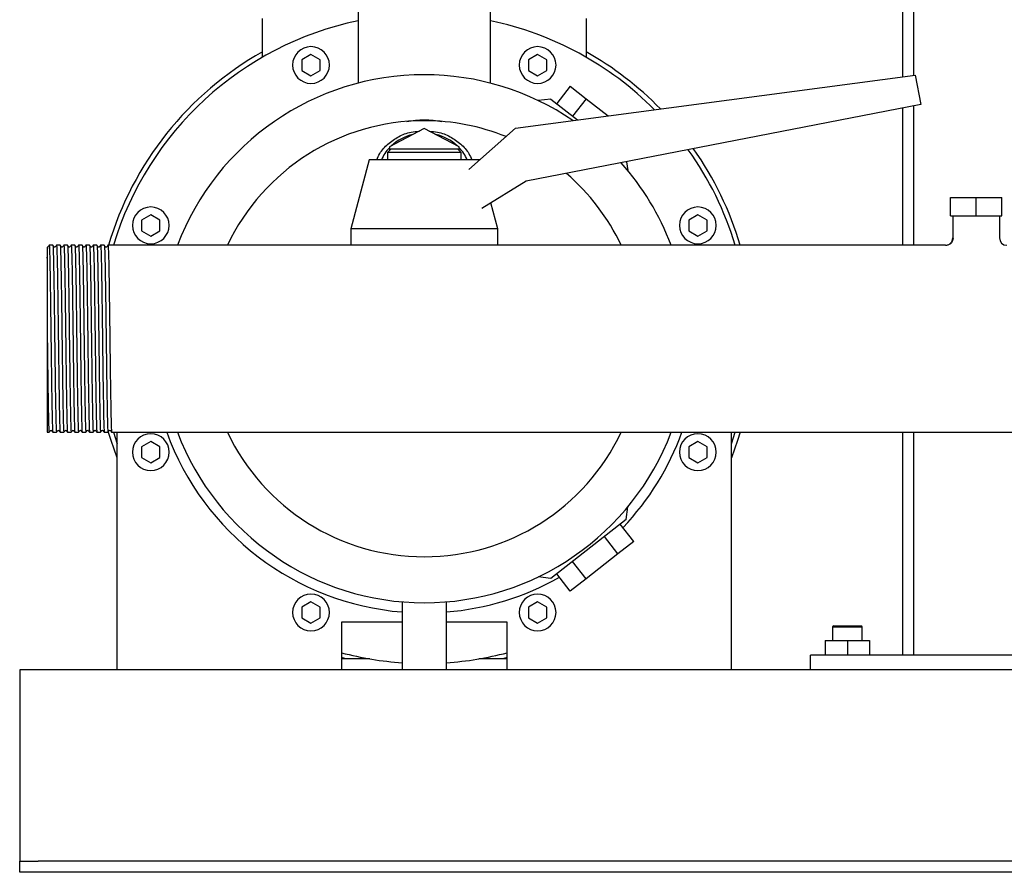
# Model space of a CAD drawing. Header units: millimetres. Extents: x 13 to 1657, y 9 to 889.
# Tile 3 of 6: x 1067 to 1335, y 9 to 241. Entities that reach past the tile are written whole.
import ezdxf

# ---------------------------------------------------------------- set-up
doc = ezdxf.new("R2010")
doc.units = ezdxf.units.MM

msp = doc.modelspace()

# ---------------------------------------------------------------- linework, layer by layer
at = {"color": 7, "linetype": 'Continuous', "lineweight": 25}
for p, q in [((1307.39, 380.37), (1307.39, 225.62)), ((1310.39, 380.37), (1310.39, 226.02)), ((1159.39, 254.42), (1159.39, 223.88)), ((1195.39, 223.88), (1195.39, 254.42)), ((1133.39, 230.92), (1133.39, 241.42)), ((1221.39, 241.42), (1221.39, 230.92)), ((1146.58, 231.68), (1144.08, 230.24)), ((1144.08, 230.24), (1144.08, 227.35)), ((1149.08, 230.24), (1146.58, 231.68)), ((1149.08, 227.35), (1149.08, 230.24)), ((1208.19, 231.68), (1205.69, 230.24)), ((1205.69, 230.24), (1205.69, 227.35)), ((1210.69, 230.24), (1208.19, 231.68)), ((1210.69, 227.35), (1210.69, 230.24)), ((1144.08, 227.35), (1146.58, 225.91)), ((1146.58, 225.91), (1149.08, 227.35)), ((1202.22, 211.66), (1310.83, 226.07)), ((1205.69, 227.35), (1208.19, 225.91)), ((1208.19, 225.91), (1210.69, 227.35)), ((1310.83, 226.07), (1312.39, 218.07)), ((1217.07, 223.04), (1213.38, 218.31)), ((1217.07, 223.04), (1221.39, 219.66)), ((1211.78, 219.56), (1208.37, 219.14)), ((1211.78, 219.56), (1219.03, 213.89)), ((1221.39, 219.66), (1217.7, 214.93)), ((1221.39, 219.66), (1227.36, 215)), ((1312.39, 218.07), (1205.03, 197.21)), ((1307.39, 217.1), (1307.39, 179.82)), ((1310.39, 217.69), (1310.39, 179.82)), ((1177.39, 211.51), (1167.89, 206.58)), ((1186.89, 206.58), (1177.39, 211.51)), ((1189.5, 200.43), (1202.22, 211.66)), ((1167.89, 206.58), (1167.89, 205.57)), ((1186.89, 205.57), (1186.89, 206.58)), ((1168.39, 206.07), (1167.39, 205.07)), ((1167.39, 205.07), (1167.39, 203.07)), ((1177.39, 205.07), (1167.39, 205.07)), ((1168.39, 206.07), (1177.39, 206.07)), ((1177.39, 206.07), (1186.39, 206.07)), ((1187.39, 205.07), (1177.39, 205.07)), ((1187.39, 205.07), (1186.39, 206.07)), ((1187.39, 203.07), (1187.39, 205.07)), ((1162.39, 203.07), (1157.39, 184.32)), ((1177.39, 203.07), (1162.39, 203.07)), ((1192.39, 203.07), (1177.39, 203.07)), ((1192.39, 203.07), (1192.39, 203.07)), ((1232.39, 202.52), (1232.68, 200.14)), ((1205.03, 197.21), (1192.99, 189.84)), ((1320.39, 187.82), (1320.39, 192.82)), ((1320.39, 192.82), (1327.39, 192.82)), ((1327.39, 187.82), (1327.39, 192.82)), ((1327.39, 192.82), (1334.39, 192.82)), ((1334.39, 187.82), (1334.39, 192.82)), ((1197.39, 184.32), (1195.51, 191.38)), ((1103.01, 188.12), (1100.51, 186.67)), ((1105.51, 186.67), (1103.01, 188.12)), ((1251.76, 188.12), (1249.26, 186.67)), ((1254.26, 186.67), (1251.76, 188.12)), ((1320.39, 187.82), (1327.39, 187.82)), ((1321.04, 187.82), (1321.04, 181.82)), ((1327.39, 187.82), (1334.39, 187.82)), ((1333.74, 187.82), (1333.74, 181.82)), ((1100.51, 186.67), (1100.51, 183.79)), ((1105.51, 183.79), (1105.51, 186.67)), ((1249.26, 186.67), (1249.26, 183.79)), ((1254.26, 183.79), (1254.26, 186.67)), ((1100.51, 183.79), (1103.01, 182.34)), ((1103.01, 182.34), (1105.51, 183.79)), ((1157.39, 184.32), (1157.39, 179.82)), ((1177.39, 184.32), (1157.39, 184.32)), ((1197.39, 184.32), (1177.39, 184.32)), ((1197.39, 179.82), (1197.39, 184.32)), ((1249.26, 183.79), (1251.76, 182.34)), ((1251.76, 182.34), (1254.26, 183.79)), ((1076.39, 179.82), (1075.39, 179.82)), ((1078.39, 179.82), (1077.39, 179.82)), ((1080.39, 179.82), (1079.39, 179.82)), ((1082.39, 179.82), (1081.39, 179.82)), ((1084.39, 179.82), (1083.39, 179.82)), ((1086.39, 179.82), (1085.39, 179.82)), ((1088.39, 179.82), (1087.39, 179.82)), ((1090.39, 179.82), (1089.39, 179.82)), ((1092.38, 179.82), (1091.38, 179.82)), ((1093.39, 179.82), (1092.38, 179.82)), ((1319.03, 179.82), (1093.39, 179.82)), ((1321.04, 181.82), (1321.16, 181.78)), ((1074.89, 154.31), (1074.89, 129.02)), ((1074.89, 129.02), (1075.38, 129.02)), ((1076.39, 129.02), (1077.39, 129.03)), ((1078.39, 129.02), (1079.39, 129.03)), ((1080.39, 129.02), (1081.39, 129.03)), ((1082.39, 129.02), (1083.39, 129.03)), ((1084.39, 129.02), (1085.39, 129.03)), ((1086.39, 129.02), (1087.39, 129.03)), ((1088.39, 129.02), (1089.39, 129.03)), ((1090.39, 129.02), (1091.39, 129.03)), ((1092.39, 129.02), (1569.89, 129.02)), ((1092.87, 129.02), (1093.89, 125.86)), ((1093.89, 64.42), (1093.89, 129.02)), ((1260.89, 125.86), (1261.9, 129.02)), ((1260.89, 64.42), (1260.89, 129.02)), ((1307.39, 129.02), (1307.39, 68.42)), ((1310.39, 129.02), (1310.39, 68.42)), ((1103.01, 126.51), (1100.51, 125.06)), ((1105.51, 125.06), (1103.01, 126.51)), ((1251.76, 126.51), (1249.26, 125.06)), ((1254.26, 125.06), (1251.76, 126.51)), ((1100.51, 125.06), (1100.51, 122.17)), ((1105.51, 122.17), (1105.51, 125.06)), ((1249.26, 125.06), (1249.26, 122.17)), ((1254.26, 122.17), (1254.26, 125.06)), ((1100.51, 122.17), (1103.01, 120.73)), ((1103.01, 120.73), (1105.51, 122.17)), ((1249.26, 122.17), (1251.76, 120.73)), ((1251.76, 120.73), (1254.26, 122.17)), ((1232.27, 105.3), (1232.68, 108.71)), ((1232.27, 105.3), (1211.78, 89.29)), ((1234.36, 99.32), (1230.67, 104.05)), ((1230.04, 95.94), (1226.34, 100.67)), ((1234.36, 99.32), (1230.04, 95.94)), ((1221.39, 89.19), (1217.7, 93.92)), ((1230.04, 95.94), (1221.39, 89.19)), ((1211.78, 89.29), (1208.37, 89.71)), ((1217.07, 85.81), (1213.38, 90.54)), ((1221.39, 89.19), (1217.07, 85.81)), ((1146.58, 82.94), (1144.08, 81.5)), ((1144.08, 81.5), (1144.08, 78.61)), ((1149.08, 81.5), (1146.58, 82.94)), ((1149.08, 78.61), (1149.08, 81.5)), ((1171.39, 82.93), (1171.39, 64.42)), ((1183.39, 64.42), (1183.39, 82.93)), ((1208.19, 82.94), (1205.69, 81.5)), ((1205.69, 81.5), (1205.69, 78.61)), ((1210.69, 81.5), (1208.19, 82.94)), ((1210.69, 78.61), (1210.69, 81.5)), ((1144.08, 78.61), (1146.58, 77.17)), ((1146.58, 77.17), (1149.08, 78.61)), ((1205.69, 78.61), (1208.19, 77.17)), ((1208.19, 77.17), (1210.69, 78.61)), ((1154.89, 77.42), (1154.89, 64.42)), ((1171.39, 77.42), (1154.89, 77.42)), ((1199.89, 77.42), (1183.39, 77.42)), ((1199.89, 64.42), (1199.89, 77.42)), ((1288.69, 76.42), (1288.39, 76.12)), ((1288.39, 76.12), (1288.39, 72.42)), ((1288.39, 76.12), (1295.73, 76.12)), ((1288.69, 76.42), (1295.48, 76.42)), ((1295.48, 76.42), (1296.09, 76.42)), ((1295.73, 76.12), (1296.39, 76.12)), ((1296.39, 76.12), (1296.09, 76.42)), ((1296.39, 72.42), (1296.39, 76.12)), ((1286.39, 72.42), (1286.39, 68.42)), ((1286.39, 72.42), (1292.39, 72.42)), ((1292.39, 72.42), (1292.39, 68.42)), ((1292.39, 72.42), (1298.39, 72.42)), ((1298.39, 72.42), (1298.39, 68.42)), ((1162.59, 67.42), (1154.89, 67.42)), ((1199.89, 67.42), (1192.19, 67.42)), ((1282.39, 64.42), (1282.39, 68.42)), ((1372.39, 68.42), (1282.39, 68.42)), ((1093.89, 64.42), (1067.39, 64.42)), ((1067.39, 64.42), (1067.39, 59.42)), ((1154.89, 64.42), (1093.89, 64.42)), ((1171.39, 64.42), (1154.89, 64.42)), ((1177.39, 64.42), (1171.39, 64.42)), ((1183.39, 64.42), (1177.39, 64.42)), ((1199.89, 64.42), (1183.39, 64.42)), ((1260.89, 64.42), (1199.89, 64.42)), ((1393.89, 64.42), (1260.89, 64.42)), ((1067.39, 59.42), (1067.39, 14.42)), ((1067.39, 14.42), (1067.39, 12.42)), ((1067.39, 9.42), (1067.39, 12.42)), ((1067.39, 12.42), (1072.39, 12.42)), ((1582.39, 12.42), (1072.39, 12.42)), ((1072.39, 9.42), (1067.39, 9.42)), ((1582.39, 9.42), (1072.39, 9.42))]:
    msp.add_line(p, q, dxfattribs=at)
at = {"color": 7, "linetype": 'Continuous', "lineweight": 25, "flags": 128}
for points in [[(1093.89, 122.07), (1092.22, 126.75), (1091.45, 129.25)], [(1263.26, 129.02), (1262.55, 126.75), (1260.89, 122.07)], [(1156.17, 67.42), (1155.12, 67.69), (1154.89, 67.75)], [(1199.89, 67.75), (1199.66, 67.69), (1198.6, 67.42)]]:
    msp.add_lwpolyline(points, dxfattribs=at)
at = {"color": 7, "linetype": 'Continuous', "lineweight": 25}
for centre, radius, start, end in [((1177.39, 154.42), 88.25, 101.769, 163.2726), ((1177.39, 154.42), 88.25, 44.8556, 78.231), ((1146.58, 228.8), 5, 90, 270), ((1146.58, 228.8), 5, 270, 90), ((1208.19, 228.8), 5, 90, 270), ((1208.19, 228.8), 5, 270, 90), ((1177.39, 154.42), 89.55, 119.4291, 163.5224), ((1177.39, 154.42), 89.55, 44.2247, 60.5709), ((1177.39, 154.42), 71.75, 90, 159.2674), ((1177.39, 154.42), 71.75, 55.7432, 90), ((1177.39, 154.42), 59.25, 90, 154.6154), ((1177.39, 154.42), 59.25, 67.9775, 90), ((1177.11, 197.34), 12.88, 102.5938, 132.2575), ((1177.67, 197.34), 12.88, 47.7425, 77.4062), ((1175.95, 198.63), 11.15, 136.3275, 156.4956), ((1178.82, 198.63), 11.15, 23.5044, 43.6725), ((1177.39, 154.42), 88.25, 16.7274, 35.589), ((1177.39, 154.42), 89.55, 16.4776, 35.2089), ((1177.39, 154.42), 71.75, 20.7326, 41.7835), ((1177.39, 154.42), 59.25, 25.3846, 49.2993), ((1103.01, 185.23), 5, 90, 270), ((1103.01, 185.23), 5, 270, 90), ((1251.76, 185.23), 5, 90, 270), ((1251.76, 185.23), 5, 270, 90), ((1319.04, 181.82), 2, 269.885, 359.9993), ((1335.74, 181.82), 2, 180.0001, 269.9993), ((1103.01, 123.62), 5, 90, 270), ((1103.01, 123.62), 5, 270, 90), ((1177.39, 154.42), 74.5, 199.9341, 265.3806), ((1177.39, 154.42), 71.75, 200.7326, 270), ((1177.39, 154.42), 59.25, 205.3846, 270), ((1177.39, 154.42), 59.25, 270, 334.6154), ((1177.39, 154.42), 71.75, 270, 339.2674), ((1177.39, 154.42), 74.5, 316.4672, 340.0659), ((1251.76, 123.62), 5, 90, 270), ((1251.76, 123.62), 5, 270, 90), ((1177.39, 154.42), 74.5, 274.6194, 299.5328), ((1146.58, 80.05), 5, 90, 270), ((1146.58, 80.05), 5, 270, 90), ((1208.19, 80.05), 5, 90, 270), ((1208.19, 80.05), 5, 270, 90), ((1177.39, 154.42), 88.25, 255.2289, 266.1015), ((1177.39, 154.42), 88.25, 273.8985, 284.7711)]:
    msp.add_arc(centre, radius, start, end, dxfattribs=at)
for points, knots in [([(1172.59, 213.48), (1174.17, 213.76), (1175.78, 213.9), (1178.99, 213.9), (1180.6, 213.76), (1182.19, 213.48)], [0, 0, 0, 0, 0.5, 0.5, 1, 1, 1, 1]), ([(1164.51, 203.07), (1164.74, 203.63), (1165.4, 205.22), (1167.41, 207.42), (1170.31, 209.42), (1173.31, 210.62), (1175.3, 210.77), (1176.08, 210.83)], [0, 0, 0, 0, 0.1305227, 0.3696581, 0.6089093, 0.8478874, 1, 1, 1, 1]), ([(1178.7, 210.83), (1179.47, 210.77), (1181.47, 210.62), (1184.46, 209.42), (1187.36, 207.42), (1189.38, 205.22), (1190.03, 203.64), (1190.26, 203.07)], [0, 0, 0, 0, 0.1523844, 0.3914912, 0.6305046, 0.8690284, 1, 1, 1, 1]), ([(1074.89, 176.36), (1074.91, 177.12), (1074.96, 178.64), (1075.01, 179.47), (1075.04, 179.32), (1075.04, 179.37)], [0, 0, 0, 0, 0.466861, 0.931559, 1, 1, 1, 1]), ([(1075.38, 179.82), (1075.33, 179.75), (1075.21, 179.6), (1075.1, 179.45), (1075.04, 179.37)], [0, 0, 0, 0, 0.5, 1, 1, 1, 1]), ([(1075.38, 179.82), (1075.38, 179.8), (1075.41, 179.99), (1075.45, 179.43), (1075.51, 178.06), (1075.58, 175.67), (1075.64, 172.5), (1075.7, 168.63), (1075.76, 164.21), (1075.82, 159.41), (1075.87, 156.1), (1075.89, 154.42)], [0, 0, 0, 0, 0.010034, 0.133252, 0.257909, 0.381604, 0.504404, 0.628964, 0.753042, 0.875633, 1, 1, 1, 1]), ([(1076.73, 179.37), (1076.68, 179.45), (1076.56, 179.6), (1076.45, 179.75), (1076.39, 179.82)], [0, 0, 0, 0, 0.5, 1, 1, 1, 1]), ([(1076.39, 179.82), (1076.41, 179.7), (1076.45, 179.51), (1076.51, 178.03), (1076.57, 175.68), (1076.63, 172.5), (1076.7, 168.63), (1076.76, 164.2), (1076.82, 159.41), (1076.86, 156.1), (1076.88, 154.42)], [0, 0, 0, 0, 0.115499, 0.24271, 0.368937, 0.494253, 0.621365, 0.747984, 0.873086, 1, 1, 1, 1]), ([(1077.04, 179.37), (1076.99, 179.34), (1076.89, 179.26), (1076.78, 179.34), (1076.73, 179.37)], [0, 0, 0, 0, 0.5, 1, 1, 1, 1]), ([(1077.38, 179.82), (1077.33, 179.75), (1077.21, 179.6), (1077.1, 179.45), (1077.04, 179.37)], [0, 0, 0, 0, 0.5, 1, 1, 1, 1]), ([(1077.38, 179.82), (1077.38, 179.8), (1077.41, 179.99), (1077.45, 179.43), (1077.51, 178.06), (1077.58, 175.67), (1077.64, 172.5), (1077.7, 168.63), (1077.76, 164.21), (1077.82, 159.41), (1077.87, 156.1), (1077.89, 154.42)], [0, 0, 0, 0, 0.0100385, 0.1332564, 0.2579129, 0.3816066, 0.5044066, 0.6289662, 0.7530432, 0.8756339, 1, 1, 1, 1]), ([(1078.73, 179.37), (1078.68, 179.45), (1078.56, 179.6), (1078.45, 179.75), (1078.39, 179.82)], [0, 0, 0, 0, 0.5, 1, 1, 1, 1]), ([(1078.39, 179.82), (1078.41, 179.7), (1078.45, 179.51), (1078.51, 178.03), (1078.57, 175.68), (1078.63, 172.5), (1078.7, 168.63), (1078.76, 164.2), (1078.82, 159.41), (1078.86, 156.1), (1078.88, 154.42)], [0, 0, 0, 0, 0.115492, 0.242704, 0.368933, 0.494249, 0.621362, 0.747982, 0.873085, 1, 1, 1, 1]), ([(1079.04, 179.37), (1078.99, 179.34), (1078.89, 179.26), (1078.78, 179.34), (1078.73, 179.37)], [0, 0, 0, 0, 0.5000002, 1, 1, 1, 1]), ([(1079.38, 179.82), (1079.33, 179.75), (1079.21, 179.6), (1079.1, 179.45), (1079.04, 179.37)], [0, 0, 0, 0, 0.5, 1, 1, 1, 1]), ([(1079.38, 179.82), (1079.38, 179.8), (1079.41, 179.99), (1079.45, 179.43), (1079.51, 178.06), (1079.58, 175.67), (1079.64, 172.5), (1079.7, 168.63), (1079.76, 164.21), (1079.82, 159.41), (1079.87, 156.1), (1079.89, 154.42)], [0, 0, 0, 0, 0.010054, 0.13327, 0.257924, 0.381616, 0.504414, 0.628972, 0.753047, 0.875636, 1, 1, 1, 1]), ([(1080.73, 179.37), (1080.68, 179.45), (1080.56, 179.6), (1080.45, 179.75), (1080.39, 179.82)], [0, 0, 0, 0, 0.5, 1, 1, 1, 1]), ([(1080.39, 179.82), (1080.41, 179.7), (1080.45, 179.51), (1080.51, 178.03), (1080.57, 175.68), (1080.63, 172.5), (1080.7, 168.63), (1080.76, 164.2), (1080.82, 159.41), (1080.86, 156.1), (1080.88, 154.42)], [0, 0, 0, 0, 0.115478, 0.242692, 0.368923, 0.494241, 0.621356, 0.747978, 0.873083, 1, 1, 1, 1]), ([(1081.04, 179.37), (1080.99, 179.34), (1080.89, 179.26), (1080.78, 179.34), (1080.73, 179.37)], [0, 0, 0, 0, 0.5, 1, 1, 1, 1]), ([(1081.38, 179.82), (1081.33, 179.75), (1081.21, 179.6), (1081.1, 179.45), (1081.04, 179.37)], [0, 0, 0, 0, 0.5, 1, 1, 1, 1]), ([(1081.38, 179.82), (1081.38, 179.8), (1081.41, 179.99), (1081.45, 179.43), (1081.51, 178.06), (1081.58, 175.67), (1081.64, 172.5), (1081.7, 168.63), (1081.76, 164.21), (1081.82, 159.41), (1081.87, 156.1), (1081.89, 154.42)], [0, 0, 0, 0, 0.010016, 0.133237, 0.257896, 0.381593, 0.504395, 0.628958, 0.753038, 0.875631, 1, 1, 1, 1]), ([(1082.73, 179.37), (1082.68, 179.45), (1082.56, 179.6), (1082.45, 179.75), (1082.39, 179.82)], [0, 0, 0, 0, 0.5, 1, 1, 1, 1]), ([(1082.39, 179.82), (1082.41, 179.7), (1082.45, 179.51), (1082.51, 178.03), (1082.57, 175.68), (1082.63, 172.5), (1082.7, 168.63), (1082.76, 164.2), (1082.82, 159.41), (1082.86, 156.1), (1082.88, 154.42)], [0, 0, 0, 0, 0.1155064, 0.2427157, 0.3689426, 0.4942574, 0.6213678, 0.7479858, 0.873087, 1, 1, 1, 1]), ([(1083.04, 179.37), (1082.99, 179.34), (1082.89, 179.26), (1082.78, 179.34), (1082.73, 179.37)], [0, 0, 0, 0, 0.5, 1, 1, 1, 1]), ([(1083.38, 179.82), (1083.33, 179.75), (1083.21, 179.6), (1083.1, 179.45), (1083.04, 179.37)], [0, 0, 0, 0, 0.5, 1, 1, 1, 1]), ([(1083.38, 179.82), (1083.38, 179.8), (1083.41, 179.99), (1083.45, 179.43), (1083.51, 178.06), (1083.58, 175.67), (1083.64, 172.5), (1083.7, 168.63), (1083.76, 164.21), (1083.82, 159.41), (1083.87, 156.1), (1083.89, 154.42)], [0, 0, 0, 0, 0.010033, 0.133252, 0.257909, 0.381603, 0.504404, 0.628964, 0.753042, 0.875633, 1, 1, 1, 1]), ([(1084.73, 179.37), (1084.68, 179.45), (1084.56, 179.6), (1084.45, 179.75), (1084.39, 179.82)], [0, 0, 0, 0, 0.5, 1, 1, 1, 1]), ([(1084.39, 179.82), (1084.41, 179.7), (1084.45, 179.51), (1084.51, 178.03), (1084.57, 175.68), (1084.63, 172.5), (1084.7, 168.63), (1084.76, 164.2), (1084.82, 159.41), (1084.86, 156.1), (1084.88, 154.42)], [0, 0, 0, 0, 0.115499, 0.242709, 0.368937, 0.494253, 0.621365, 0.747984, 0.873086, 1, 1, 1, 1]), ([(1085.04, 179.37), (1084.99, 179.34), (1084.89, 179.26), (1084.78, 179.34), (1084.73, 179.37)], [0, 0, 0, 0, 0.5, 1, 1, 1, 1]), ([(1085.38, 179.82), (1085.33, 179.75), (1085.21, 179.6), (1085.1, 179.45), (1085.04, 179.37)], [0, 0, 0, 0, 0.5, 1, 1, 1, 1]), ([(1085.38, 179.82), (1085.38, 179.8), (1085.41, 179.99), (1085.45, 179.43), (1085.51, 178.06), (1085.58, 175.67), (1085.64, 172.5), (1085.7, 168.63), (1085.76, 164.21), (1085.82, 159.41), (1085.87, 156.1), (1085.89, 154.42)], [0, 0, 0, 0, 0.010038, 0.133256, 0.257912, 0.381606, 0.504406, 0.628966, 0.753043, 0.875634, 1, 1, 1, 1]), ([(1086.73, 179.37), (1086.68, 179.45), (1086.56, 179.6), (1086.45, 179.75), (1086.39, 179.82)], [0, 0, 0, 0, 0.5, 1, 1, 1, 1]), ([(1086.39, 179.82), (1086.41, 179.7), (1086.45, 179.51), (1086.51, 178.03), (1086.57, 175.68), (1086.63, 172.5), (1086.7, 168.63), (1086.76, 164.2), (1086.82, 159.41), (1086.86, 156.1), (1086.88, 154.42)], [0, 0, 0, 0, 0.115489, 0.242701, 0.368931, 0.494248, 0.621361, 0.747981, 0.873085, 1, 1, 1, 1]), ([(1087.04, 179.37), (1086.99, 179.34), (1086.89, 179.26), (1086.78, 179.34), (1086.73, 179.37)], [0, 0, 0, 0, 0.5, 1, 1, 1, 1]), ([(1087.38, 179.82), (1087.33, 179.75), (1087.21, 179.6), (1087.1, 179.45), (1087.04, 179.37)], [0, 0, 0, 0, 0.5, 1, 1, 1, 1]), ([(1087.38, 179.82), (1087.38, 179.8), (1087.41, 179.99), (1087.45, 179.43), (1087.51, 178.06), (1087.58, 175.67), (1087.64, 172.5), (1087.7, 168.63), (1087.76, 164.21), (1087.82, 159.41), (1087.87, 156.1), (1087.89, 154.42)], [0, 0, 0, 0, 0.010053, 0.133269, 0.257923, 0.381615, 0.504414, 0.628971, 0.753047, 0.875636, 1, 1, 1, 1]), ([(1088.73, 179.37), (1088.68, 179.45), (1088.56, 179.6), (1088.45, 179.75), (1088.39, 179.82)], [0, 0, 0, 0, 0.4999996, 1, 1, 1, 1]), ([(1088.39, 179.82), (1088.41, 179.7), (1088.45, 179.51), (1088.51, 178.03), (1088.57, 175.68), (1088.63, 172.5), (1088.7, 168.63), (1088.76, 164.2), (1088.82, 159.41), (1088.86, 156.1), (1088.88, 154.42)], [0, 0, 0, 0, 0.115519, 0.242727, 0.368952, 0.494265, 0.621373, 0.74799, 0.873089, 1, 1, 1, 1]), ([(1089.04, 179.37), (1088.99, 179.34), (1088.89, 179.26), (1088.78, 179.34), (1088.73, 179.37)], [0, 0, 0, 0, 0.5, 1, 1, 1, 1]), ([(1089.38, 179.82), (1089.33, 179.75), (1089.21, 179.6), (1089.1, 179.45), (1089.04, 179.37)], [0, 0, 0, 0, 0.5, 1, 1, 1, 1]), ([(1089.38, 179.82), (1089.38, 179.8), (1089.41, 179.99), (1089.45, 179.43), (1089.51, 178.06), (1089.58, 175.67), (1089.64, 172.5), (1089.7, 168.63), (1089.76, 164.21), (1089.82, 159.41), (1089.87, 156.1), (1089.89, 154.42)], [0, 0, 0, 0, 0.010015, 0.133236, 0.257895, 0.381592, 0.504395, 0.628957, 0.753037, 0.875631, 1, 1, 1, 1]), ([(1090.73, 179.37), (1090.68, 179.45), (1090.56, 179.6), (1090.45, 179.75), (1090.39, 179.82)], [0, 0, 0, 0, 0.5, 1, 1, 1, 1]), ([(1090.39, 179.82), (1090.41, 179.7), (1090.45, 179.51), (1090.51, 178.03), (1090.57, 175.68), (1090.63, 172.5), (1090.7, 168.63), (1090.76, 164.2), (1090.82, 159.41), (1090.86, 156.1), (1090.88, 154.42)], [0, 0, 0, 0, 0.115504, 0.242714, 0.368941, 0.494256, 0.621367, 0.747985, 0.873087, 1, 1, 1, 1]), ([(1091.04, 179.37), (1090.99, 179.34), (1090.89, 179.26), (1090.78, 179.34), (1090.73, 179.37)], [0, 0, 0, 0, 0.5, 1, 1, 1, 1]), ([(1091.38, 179.82), (1091.33, 179.75), (1091.21, 179.6), (1091.1, 179.45), (1091.04, 179.37)], [0, 0, 0, 0, 0.5, 1, 1, 1, 1]), ([(1091.38, 179.82), (1091.38, 179.8), (1091.41, 179.99), (1091.45, 179.43), (1091.51, 178.06), (1091.58, 175.67), (1091.64, 172.5), (1091.7, 168.63), (1091.76, 164.21), (1091.82, 159.41), (1091.87, 156.1), (1091.89, 154.42)], [0, 0, 0, 0, 0.010032, 0.133251, 0.257908, 0.381603, 0.504404, 0.628964, 0.753042, 0.875633, 1, 1, 1, 1]), ([(1321.16, 181.78), (1321.13, 181.53), (1321.08, 181.14), (1320.84, 180.68), (1320.58, 180.36), (1320.27, 180.11), (1319.82, 179.85), (1319.44, 179.81), (1319.19, 179.78)], [0, 0, 0, 0, 0.239613, 0.368461, 0.5, 0.631538, 0.760386, 1, 1, 1, 1]), ([(1074.89, 179.28), (1074.89, 179.24), (1074.89, 179.17), (1074.89, 178.6), (1074.89, 177.7), (1074.89, 176.81), (1074.89, 176.36)], [0, 0, 0, 0, 0.224868, 0.483345, 0.740483, 1, 1, 1, 1]), ([(1074.89, 176.36), (1074.89, 176.29), (1074.89, 176.14), (1074.89, 175.9), (1074.89, 175.65), (1074.89, 175.4), (1074.89, 175.14), (1074.89, 174.87), (1074.89, 174.38), (1074.89, 173.6), (1074.89, 172.53), (1074.89, 171.31), (1074.89, 169.87), (1074.89, 168.45), (1074.89, 166.99), (1074.89, 165.71), (1074.89, 164.18), (1074.89, 162.64), (1074.89, 161.45), (1074.89, 160.66), (1074.89, 160.26), (1074.89, 159.78), (1074.89, 159.23), (1074.89, 158.6), (1074.89, 157.9), (1074.89, 157.11), (1074.89, 156.25), (1074.89, 155.3), (1074.89, 154.65), (1074.89, 154.31)], [0, 0, 0, 0, 0.018134, 0.036182, 0.054142, 0.07201, 0.089783, 0.107458, 0.125036, 0.184557, 0.249975, 0.30582, 0.374917, 0.46226, 0.499826, 0.56658, 0.624795, 0.686793, 0.749784, 0.762323, 0.777597, 0.795623, 0.816416, 0.839994, 0.866371, 0.895558, 0.927561, 0.962379, 1, 1, 1, 1]), ([(1074.89, 154.31), (1074.91, 152.64), (1074.95, 149.33), (1075.01, 144.55), (1075.07, 140.14), (1075.14, 136.29), (1075.2, 133.13), (1075.26, 130.76), (1075.32, 129.41), (1075.37, 128.86), (1075.39, 129.05), (1075.39, 129.03)], [0, 0, 0, 0, 0.124519, 0.247276, 0.371565, 0.496292, 0.619244, 0.743149, 0.867983, 0.991348, 1, 1, 1, 1]), ([(1075.89, 154.42), (1075.91, 152.75), (1075.93, 151.07), (1075.96, 148.63), (1075.97, 147.83), (1075.99, 146.65), (1075.99, 146.26), (1076, 145.49), (1076.01, 145.11), (1076.03, 143.2), (1076.05, 141.71), (1076.1, 138.93), (1076.12, 137.62), (1076.15, 135.86), (1076.16, 135.3), (1076.18, 134.26), (1076.19, 133.77), (1076.22, 132.4), (1076.24, 131.61), (1076.28, 130.32), (1076.3, 129.83), (1076.35, 129.18), (1076.37, 129.02), (1076.39, 129.02)], [0, 0, 0, 0, 0.125, 0.125, 0.1875, 0.1875, 0.21875, 0.21875, 0.25, 0.25, 0.375, 0.375, 0.5, 0.5, 0.5625, 0.5625, 0.625, 0.625, 0.75, 0.75, 0.875, 0.875, 1, 1, 1, 1]), ([(1076.88, 154.42), (1076.91, 152.75), (1076.95, 149.44), (1077.01, 144.64), (1077.07, 140.22), (1077.14, 136.35), (1077.2, 133.18), (1077.26, 130.79), (1077.32, 129.42), (1077.37, 128.86), (1077.39, 129.05), (1077.39, 129.03)], [0, 0, 0, 0, 0.124366, 0.246957, 0.371034, 0.495593, 0.618394, 0.742087, 0.866744, 0.989962, 1, 1, 1, 1]), ([(1077.89, 154.42), (1077.91, 152.75), (1077.93, 151.07), (1077.96, 148.63), (1077.97, 147.83), (1077.99, 146.65), (1077.99, 146.26), (1078, 145.49), (1078.01, 145.11), (1078.03, 143.2), (1078.05, 141.71), (1078.1, 138.93), (1078.12, 137.62), (1078.15, 135.86), (1078.16, 135.3), (1078.18, 134.26), (1078.19, 133.77), (1078.22, 132.4), (1078.24, 131.61), (1078.28, 130.32), (1078.3, 129.83), (1078.35, 129.18), (1078.37, 129.02), (1078.39, 129.02)], [0, 0, 0, 0, 0.125, 0.125, 0.1875, 0.1875, 0.21875, 0.21875, 0.25, 0.25, 0.375, 0.375, 0.5, 0.5, 0.5625, 0.5625, 0.625, 0.625, 0.75, 0.75, 0.875, 0.875, 1, 1, 1, 1]), ([(1078.88, 154.42), (1078.91, 152.75), (1078.95, 149.44), (1079.01, 144.64), (1079.07, 140.22), (1079.14, 136.35), (1079.2, 133.18), (1079.26, 130.79), (1079.32, 129.42), (1079.37, 128.86), (1079.39, 129.05), (1079.39, 129.03)], [0, 0, 0, 0, 0.124364, 0.246953, 0.371028, 0.495586, 0.618384, 0.742076, 0.866731, 0.989947, 1, 1, 1, 1]), ([(1079.89, 154.42), (1079.91, 152.75), (1079.93, 151.07), (1079.96, 148.63), (1079.97, 147.83), (1079.99, 146.65), (1079.99, 146.26), (1080, 145.49), (1080.01, 145.11), (1080.03, 143.2), (1080.05, 141.71), (1080.1, 138.93), (1080.12, 137.62), (1080.15, 135.86), (1080.16, 135.3), (1080.18, 134.26), (1080.19, 133.77), (1080.22, 132.4), (1080.24, 131.61), (1080.28, 130.32), (1080.3, 129.83), (1080.35, 129.18), (1080.37, 129.02), (1080.39, 129.02)], [0, 0, 0, 0, 0.125, 0.125, 0.1875, 0.1875, 0.21875, 0.21875, 0.25, 0.25, 0.375, 0.375, 0.5, 0.5, 0.5625, 0.5625, 0.625, 0.625, 0.75, 0.75, 0.875, 0.875, 1, 1, 1, 1]), ([(1080.88, 154.42), (1080.91, 152.75), (1080.95, 149.44), (1081.01, 144.64), (1081.07, 140.22), (1081.14, 136.35), (1081.2, 133.18), (1081.26, 130.79), (1081.32, 129.42), (1081.37, 128.86), (1081.39, 129.05), (1081.39, 129.03)], [0, 0, 0, 0, 0.124368, 0.246961, 0.371041, 0.495602, 0.618405, 0.742101, 0.866759, 0.989979, 1, 1, 1, 1]), ([(1081.89, 154.42), (1081.91, 152.75), (1081.93, 151.07), (1081.96, 148.63), (1081.97, 147.83), (1081.99, 146.65), (1081.99, 146.26), (1082, 145.49), (1082.01, 145.11), (1082.03, 143.2), (1082.05, 141.71), (1082.1, 138.93), (1082.12, 137.62), (1082.15, 135.86), (1082.16, 135.3), (1082.18, 134.26), (1082.19, 133.77), (1082.22, 132.4), (1082.24, 131.61), (1082.28, 130.32), (1082.3, 129.83), (1082.35, 129.18), (1082.37, 129.02), (1082.39, 129.02)], [0, 0, 0, 0, 0.125, 0.125, 0.1875, 0.1875, 0.21875, 0.21875, 0.25, 0.25, 0.375, 0.375, 0.5, 0.5, 0.5625, 0.5625, 0.625, 0.625, 0.75, 0.75, 0.875, 0.875, 1, 1, 1, 1]), ([(1082.88, 154.42), (1082.91, 152.75), (1082.95, 149.44), (1083.01, 144.64), (1083.07, 140.22), (1083.14, 136.35), (1083.2, 133.18), (1083.26, 130.79), (1083.32, 129.42), (1083.37, 128.86), (1083.39, 129.05), (1083.39, 129.03)], [0, 0, 0, 0, 0.124366, 0.246957, 0.371035, 0.495595, 0.618395, 0.742089, 0.866746, 0.989964, 1, 1, 1, 1]), ([(1083.89, 154.42), (1083.91, 152.75), (1083.93, 151.07), (1083.96, 148.63), (1083.97, 147.83), (1083.99, 146.65), (1083.99, 146.26), (1084, 145.49), (1084.01, 145.11), (1084.03, 143.2), (1084.05, 141.71), (1084.1, 138.93), (1084.12, 137.62), (1084.15, 135.86), (1084.16, 135.3), (1084.18, 134.26), (1084.19, 133.77), (1084.22, 132.4), (1084.24, 131.61), (1084.28, 130.32), (1084.3, 129.83), (1084.35, 129.18), (1084.37, 129.02), (1084.39, 129.02)], [0, 0, 0, 0, 0.125, 0.125, 0.1875, 0.1875, 0.21875, 0.21875, 0.25, 0.25, 0.375, 0.375, 0.5, 0.5, 0.5625, 0.5625, 0.625, 0.625, 0.75, 0.75, 0.875, 0.875, 1, 1, 1, 1]), ([(1084.88, 154.42), (1084.91, 152.75), (1084.95, 149.44), (1085.01, 144.64), (1085.07, 140.22), (1085.14, 136.35), (1085.2, 133.18), (1085.26, 130.79), (1085.32, 129.42), (1085.37, 128.86), (1085.39, 129.05), (1085.39, 129.03)], [0, 0, 0, 0, 0.124366, 0.246956, 0.371033, 0.495592, 0.618392, 0.742086, 0.866742, 0.98996, 1, 1, 1, 1]), ([(1085.89, 154.42), (1085.91, 152.75), (1085.93, 151.07), (1085.96, 148.63), (1085.97, 147.83), (1085.99, 146.65), (1085.99, 146.26), (1086, 145.49), (1086.01, 145.11), (1086.03, 143.2), (1086.05, 141.71), (1086.1, 138.93), (1086.12, 137.62), (1086.15, 135.86), (1086.16, 135.3), (1086.18, 134.26), (1086.19, 133.77), (1086.22, 132.4), (1086.24, 131.61), (1086.28, 130.32), (1086.3, 129.83), (1086.35, 129.18), (1086.37, 129.02), (1086.39, 129.02)], [0, 0, 0, 0, 0.125, 0.125, 0.1875, 0.1875, 0.21875, 0.21875, 0.25, 0.25, 0.375, 0.375, 0.5, 0.5, 0.5625, 0.5625, 0.625, 0.625, 0.75, 0.75, 0.875, 0.875, 1, 1, 1, 1]), ([(1086.88, 154.42), (1086.91, 152.75), (1086.95, 149.44), (1087.01, 144.64), (1087.07, 140.22), (1087.14, 136.35), (1087.2, 133.18), (1087.26, 130.79), (1087.32, 129.42), (1087.37, 128.86), (1087.39, 129.05), (1087.39, 129.03)], [0, 0, 0, 0, 0.124364, 0.246952, 0.371027, 0.495584, 0.618382, 0.742074, 0.866728, 0.989944, 1, 1, 1, 1]), ([(1087.89, 154.42), (1087.91, 152.75), (1087.93, 151.07), (1087.96, 148.63), (1087.97, 147.83), (1087.99, 146.65), (1087.99, 146.26), (1088, 145.49), (1088.01, 145.11), (1088.03, 143.2), (1088.05, 141.71), (1088.1, 138.93), (1088.12, 137.62), (1088.15, 135.86), (1088.16, 135.3), (1088.18, 134.26), (1088.19, 133.77), (1088.22, 132.4), (1088.24, 131.61), (1088.28, 130.32), (1088.3, 129.83), (1088.35, 129.18), (1088.37, 129.02), (1088.39, 129.02)], [0, 0, 0, 0, 0.125, 0.125, 0.1875, 0.1875, 0.21875, 0.21875, 0.25, 0.25, 0.375, 0.375, 0.5, 0.5, 0.5625, 0.5625, 0.625, 0.625, 0.75, 0.75, 0.875, 0.875, 1, 1, 1, 1]), ([(1088.88, 154.42), (1088.91, 152.75), (1088.95, 149.44), (1089.01, 144.64), (1089.07, 140.22), (1089.14, 136.35), (1089.2, 133.18), (1089.26, 130.79), (1089.32, 129.42), (1089.37, 128.86), (1089.39, 129.05), (1089.39, 129.03)], [0, 0, 0, 0, 0.124368, 0.24696, 0.371039, 0.495601, 0.618402, 0.742098, 0.866756, 0.989976, 1, 1, 1, 1]), ([(1089.89, 154.42), (1089.91, 152.75), (1089.93, 151.07), (1089.96, 148.63), (1089.97, 147.83), (1089.99, 146.65), (1089.99, 146.26), (1090, 145.49), (1090.01, 145.11), (1090.03, 143.2), (1090.05, 141.71), (1090.1, 138.93), (1090.12, 137.62), (1090.15, 135.86), (1090.16, 135.3), (1090.18, 134.26), (1090.19, 133.77), (1090.22, 132.4), (1090.24, 131.61), (1090.28, 130.32), (1090.3, 129.83), (1090.35, 129.18), (1090.37, 129.02), (1090.39, 129.02)], [0, 0, 0, 0, 0.125, 0.125, 0.1875, 0.1875, 0.21875, 0.21875, 0.25, 0.25, 0.375, 0.375, 0.5, 0.5, 0.5625, 0.5625, 0.625, 0.625, 0.75, 0.75, 0.875, 0.875, 1, 1, 1, 1]), ([(1090.88, 154.42), (1090.91, 152.75), (1090.95, 149.44), (1091.01, 144.64), (1091.07, 140.22), (1091.14, 136.35), (1091.2, 133.18), (1091.26, 130.79), (1091.32, 129.42), (1091.37, 128.86), (1091.39, 129.05), (1091.39, 129.03)], [0, 0, 0, 0, 0.124366, 0.246957, 0.371034, 0.495594, 0.618394, 0.742088, 0.866745, 0.989963, 1, 1, 1, 1]), ([(1091.89, 154.42), (1091.91, 152.75), (1091.93, 151.07), (1091.96, 148.63), (1091.97, 147.83), (1091.99, 146.65), (1091.99, 146.26), (1092, 145.49), (1092.01, 145.11), (1092.03, 143.2), (1092.05, 141.71), (1092.1, 138.93), (1092.12, 137.62), (1092.15, 135.86), (1092.16, 135.3), (1092.18, 134.26), (1092.19, 133.77), (1092.22, 132.4), (1092.24, 131.61), (1092.28, 130.32), (1092.3, 129.83), (1092.35, 129.18), (1092.37, 129.02), (1092.39, 129.02)], [0, 0, 0, 0, 0.125, 0.125, 0.1875, 0.1875, 0.21875, 0.21875, 0.25, 0.25, 0.375, 0.375, 0.5, 0.5, 0.5625, 0.5625, 0.625, 0.625, 0.75, 0.75, 0.875, 0.875, 1, 1, 1, 1]), ([(1075.39, 129.03), (1075.45, 129.1), (1075.56, 129.25), (1075.68, 129.4), (1075.73, 129.47)], [0, 0, 0, 0, 0.5, 1, 1, 1, 1]), ([(1075.73, 129.47), (1075.78, 129.51), (1075.89, 129.59), (1075.99, 129.51), (1076.04, 129.47)], [0, 0, 0, 0, 0.5, 1, 1, 1, 1]), ([(1076.04, 129.47), (1076.1, 129.4), (1076.21, 129.25), (1076.33, 129.1), (1076.38, 129.03)], [0, 0, 0, 0, 0.5, 1, 1, 1, 1]), ([(1077.39, 129.03), (1077.45, 129.1), (1077.56, 129.25), (1077.68, 129.4), (1077.73, 129.47)], [0, 0, 0, 0, 0.5, 1, 1, 1, 1]), ([(1077.73, 129.47), (1077.78, 129.51), (1077.89, 129.59), (1077.99, 129.51), (1078.04, 129.47)], [0, 0, 0, 0, 0.5, 1, 1, 1, 1]), ([(1078.04, 129.47), (1078.1, 129.4), (1078.21, 129.25), (1078.33, 129.1), (1078.38, 129.03)], [0, 0, 0, 0, 0.5, 1, 1, 1, 1]), ([(1079.39, 129.03), (1079.45, 129.1), (1079.56, 129.25), (1079.68, 129.4), (1079.73, 129.47)], [0, 0, 0, 0, 0.5, 1, 1, 1, 1]), ([(1079.73, 129.47), (1079.78, 129.51), (1079.89, 129.59), (1079.99, 129.51), (1080.04, 129.47)], [0, 0, 0, 0, 0.4999998, 1, 1, 1, 1]), ([(1080.04, 129.47), (1080.1, 129.4), (1080.21, 129.25), (1080.33, 129.1), (1080.38, 129.03)], [0, 0, 0, 0, 0.5, 1, 1, 1, 1]), ([(1081.39, 129.03), (1081.45, 129.1), (1081.56, 129.25), (1081.68, 129.4), (1081.73, 129.47)], [0, 0, 0, 0, 0.5, 1, 1, 1, 1]), ([(1081.73, 129.47), (1081.78, 129.51), (1081.89, 129.59), (1081.99, 129.51), (1082.04, 129.47)], [0, 0, 0, 0, 0.4999998, 1, 1, 1, 1]), ([(1082.04, 129.47), (1082.1, 129.4), (1082.21, 129.25), (1082.33, 129.1), (1082.38, 129.03)], [0, 0, 0, 0, 0.5, 1, 1, 1, 1]), ([(1083.39, 129.03), (1083.45, 129.1), (1083.56, 129.25), (1083.68, 129.4), (1083.73, 129.47)], [0, 0, 0, 0, 0.5, 1, 1, 1, 1]), ([(1083.73, 129.47), (1083.78, 129.51), (1083.89, 129.59), (1083.99, 129.51), (1084.04, 129.47)], [0, 0, 0, 0, 0.5, 1, 1, 1, 1]), ([(1084.04, 129.47), (1084.1, 129.4), (1084.21, 129.25), (1084.33, 129.1), (1084.38, 129.03)], [0, 0, 0, 0, 0.5, 1, 1, 1, 1]), ([(1085.39, 129.03), (1085.45, 129.1), (1085.56, 129.25), (1085.68, 129.4), (1085.73, 129.47)], [0, 0, 0, 0, 0.5, 1, 1, 1, 1]), ([(1085.73, 129.47), (1085.78, 129.51), (1085.89, 129.59), (1085.99, 129.51), (1086.04, 129.47)], [0, 0, 0, 0, 0.5, 1, 1, 1, 1]), ([(1086.04, 129.47), (1086.1, 129.4), (1086.21, 129.25), (1086.33, 129.1), (1086.38, 129.03)], [0, 0, 0, 0, 0.5, 1, 1, 1, 1]), ([(1087.39, 129.03), (1087.45, 129.1), (1087.56, 129.25), (1087.68, 129.4), (1087.73, 129.47)], [0, 0, 0, 0, 0.5, 1, 1, 1, 1]), ([(1087.73, 129.47), (1087.78, 129.51), (1087.89, 129.59), (1087.99, 129.51), (1088.04, 129.47)], [0, 0, 0, 0, 0.5, 1, 1, 1, 1]), ([(1088.04, 129.47), (1088.1, 129.4), (1088.21, 129.25), (1088.33, 129.1), (1088.38, 129.03)], [0, 0, 0, 0, 0.5, 1, 1, 1, 1]), ([(1089.39, 129.03), (1089.45, 129.1), (1089.56, 129.25), (1089.68, 129.4), (1089.73, 129.47)], [0, 0, 0, 0, 0.5, 1, 1, 1, 1]), ([(1089.73, 129.47), (1089.78, 129.51), (1089.89, 129.59), (1089.99, 129.51), (1090.04, 129.47)], [0, 0, 0, 0, 0.5, 1, 1, 1, 1]), ([(1090.04, 129.47), (1090.1, 129.4), (1090.21, 129.25), (1090.33, 129.1), (1090.38, 129.03)], [0, 0, 0, 0, 0.5, 1, 1, 1, 1]), ([(1091.39, 129.03), (1091.45, 129.1), (1091.56, 129.25), (1091.68, 129.4), (1091.73, 129.47)], [0, 0, 0, 0, 0.5, 1, 1, 1, 1]), ([(1091.73, 129.47), (1091.78, 129.51), (1091.89, 129.59), (1091.99, 129.51), (1092.04, 129.47)], [0, 0, 0, 0, 0.5, 1, 1, 1, 1]), ([(1092.04, 129.47), (1092.1, 129.4), (1092.21, 129.25), (1092.33, 129.1), (1092.38, 129.03)], [0, 0, 0, 0, 0.5, 1, 1, 1, 1])]:
    msp.add_open_spline(points, degree=3, knots=knots, dxfattribs=at)

doc.saveas('drawing.dxf')
